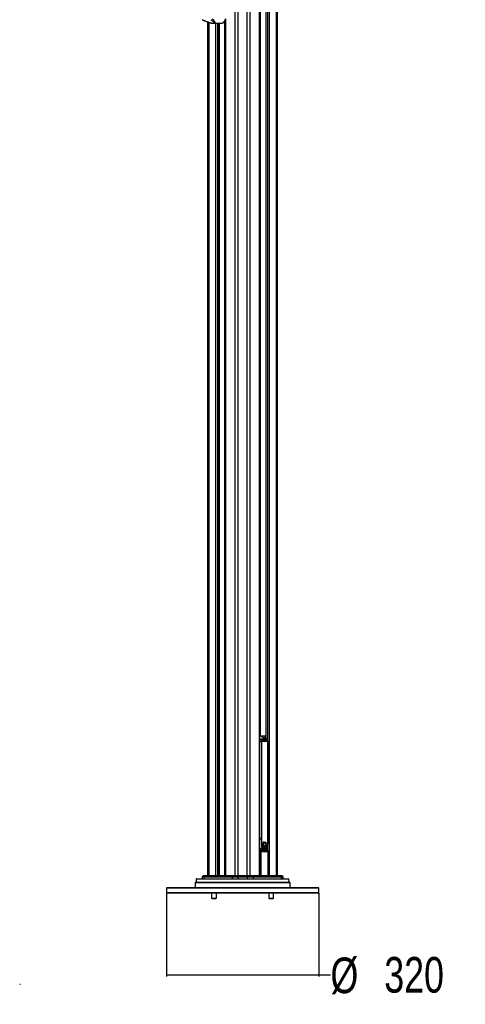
# Paper-space layout '3M DUO Surface Plate' of a CAD drawing. Header units: millimetres. Extents: x 10 to 10348, y 20 to 7979.
# Tile 103 of 117: x 9411 to 10348, y 708 to 2780. Entities that reach past the tile are written whole.
import ezdxf

# ---------------------------------------------------------------- set-up
doc = ezdxf.new("R2010")
doc.units = ezdxf.units.MM
doc.layers.add('COMPONENT_GEOMETRY', color=7, linetype='Continuous')
doc.styles.add('SLDTEXTSTYLE0', font='TXT', dxfattribs={"width": 0.75})
doc.dimstyles.new('SLDDIMSTYLE0', dxfattribs={"dimtxt": 75, "dimasz": 3.302, "dimexe": 0, "dimexo": 0.0625, "dimgap": 18.75, "dimtad": 0, "dimtih": 1, "dimtoh": 1, "dimdec": 1, "dimrnd": 1e-09, "dimzin": 12, "dimdsep": 46, "dimtxsty": 'SLDTEXTSTYLE0', "dimsah": 1, "dimcen": 0.09, "dimadec": 0, "dimazin": 3, "dimtfac": 1, "dimtdec": 1, "dimtofl": 0, "dimtmove": 0, "dimatfit": 3, "dimfxl": 1, "dimfrac": 2, "dimtolj": 1, "dimtzin": 12, "dimarcsym": 0})

# ---------------------------------------------------------------- blocks, each defined once
blk = doc.blocks.new('_D_16')
at = {"layer": 'COMPONENT_GEOMETRY', "color": 7}
for p, q in [((9719.7, 941.6), (9719.7, 766.2)), ((10039.7, 941.6), (10039.7, 766.2)), ((9719.7, 769.4), (10039.7, 769.4)), ((10039.7, 769.4), (10064.5, 769.4))]:
    blk.add_line(p, q, dxfattribs=at)
for points in [[(9719.7, 769.4), (9723, 768.9), (9723, 769.9)], [(10039.7, 769.4), (10036.4, 769.9), (10036.4, 768.9)]]:
    blk.add_solid(points, dxfattribs=at)
at = {"layer": 'COMPONENT_GEOMETRY', "color": 7, "char_height": 75, "attachment_point": 1, "style": 'SLDTEXTSTYLE0'}
for s, insert in [('%%c', (10064.5, 806)), ('320', (10177.6, 807.1))]:
    blk.add_mtext(s, dxfattribs=dict(at, insert=insert))

psp = doc.layouts.new('3M DUO Surface Plate')

# ---------------------------------------------------------------- linework, layer by layer
at = {"color": 8, "linetype": 'Continuous', "lineweight": 25}
for p, q in [((9864.16, 977.9), (9864.16, 3851.9)), ((9869.7, 3851.9), (9869.7, 977.9)), ((9889.67, 977.9), (9889.67, 3851.9)), ((9895.21, 3851.9), (9895.21, 977.9)), ((9915.26, 977.9), (9915.26, 3851.9)), ((9928.74, 3851.9), (9928.74, 1266.28)), ((9932.63, 1262.81), (9932.63, 3851.9)), ((9935.72, 3851.9), (9935.72, 977.9)), ((9950.96, 977.9), (9950.96, 3851.9)), ((9916.9, 3158.14), (9916.9, 1272.4)), ((9841.62, 2776.63), (9843.42, 2776.56)), ((9843.42, 2777.2), (9842.08, 2777.25)), ((9842.47, 977.9), (9842.47, 2776.6)), ((9844.11, 2781.04), (9844.11, 977.9)), ((9808.41, 2774.11), (9808.41, 977.9)), ((9823.65, 977.9), (9823.65, 2771.93)), ((9826.74, 2771.93), (9826.74, 977.9)), ((9830.63, 977.9), (9830.63, 2771.93)), ((9916.86, 1272.18), (9915.95, 1272.32)), ((9917.47, 1271.92), (9915.95, 1271.92)), ((9915.95, 1266.16), (9916.62, 1265.81)), ((9927.46, 1271.9), (9917.75, 1271.9)), ((9927.46, 1266.93), (9927.46, 1271.9)), ((9928.16, 1271.9), (9928.16, 1266.57)), ((9928.53, 1271.9), (9928.16, 1271.9)), ((9932.51, 1260.44), (9933.16, 1260.44)), ((9915.95, 1059.15), (9916.17, 1055.9)), ((9933.16, 1055.9), (9932.51, 1055.9)), ((9916.99, 977.9), (9916.99, 1030.13)), ((9918.32, 1030.13), (9918.32, 977.9)), ((9932.11, 1030.78), (9932.67, 1031.06)), ((9932.63, 1031.15), (9932.63, 1033.64)), ((9933.69, 977.9), (9933.69, 1030.13)), ((9933.69, 1030.13), (9933.94, 1030.13)), ((9977.12, 970.91), (9782.25, 970.91)), ((9795.59, 971.88), (9794.86, 971.88)), ((9814.99, 971.88), (9815.47, 971.88)), ((9821.83, 971.88), (9823.27, 971.88)), ((9828.57, 971.88), (9831.34, 971.88)), ((9845.85, 971.88), (9857.58, 971.88))]:
    psp.add_line(p, q, dxfattribs=at)
at = {"color": 7, "linetype": 'Continuous', "lineweight": 25}
for p, q in [((9915.95, 977.9), (9915.95, 3851.9)), ((9928.53, 3851.9), (9928.53, 1266.39)), ((9952.63, 3851.9), (9952.63, 977.9)), ((9841.62, 2776.63), (9843.42, 2776.56)), ((9843.42, 2779.5), (9843.42, 977.9)), ((9806.74, 977.9), (9806.74, 2774.68)), ((9818.32, 2771.93), (9834.1, 2771.93)), ((9830.84, 977.9), (9830.84, 2771.93)), ((9839.05, 2774.06), (9840.11, 2774.06)), ((9840.11, 2774.06), (9840.11, 2774.96)), ((9915.95, 1272.4), (9927.81, 1272.4)), ((9929.35, 1265.81), (9916.62, 1265.81)), ((9918.01, 1271.79), (9917.25, 1272.11)), ((9929.35, 1265.81), (9917.47, 1271.92)), ((9918.53, 1271.52), (9918.01, 1271.79)), ((9918.96, 1271.65), (9918.28, 1271.65)), ((9929.88, 1265.69), (9920.27, 1270.63)), ((9927.46, 1271.9), (9928.16, 1271.9)), ((9927.81, 1272.4), (9928.53, 1272.4)), ((9916.17, 1260.44), (9919.62, 1260.44)), ((9916.17, 1055.9), (9916.17, 1260.44)), ((9919.62, 1260.44), (9919.62, 1055.9)), ((9932.51, 1055.9), (9932.51, 1260.44)), ((9933.16, 1055.9), (9933.16, 1260.44)), ((9916.17, 1055.9), (9919.62, 1055.9)), ((9921.32, 1040.45), (9921.33, 1041.66)), ((9923.76, 1041.51), (9921.32, 1040.45)), ((9921.33, 1040.45), (9921.32, 1040.45)), ((9921.33, 1041.66), (9923.53, 1041.99)), ((9921.34, 1041.66), (9921.33, 1041.66)), ((9921.36, 1042.05), (9921.57, 1043.21)), ((9923.53, 1041.99), (9921.36, 1042.05)), ((9921.37, 1042.05), (9921.36, 1042.05)), ((9921.36, 1039.95), (9923.76, 1041.51)), ((9921.61, 1038.62), (9921.36, 1039.95)), ((9921.37, 1039.95), (9921.36, 1039.95)), ((9921.4, 1041.66), (9921.41, 1041.66)), ((9921.41, 1041.66), (9921.48, 1041.66)), ((9921.57, 1043.21), (9923.31, 1042.67)), ((9921.57, 1043.21), (9921.57, 1043.21)), ((9924.02, 1041.13), (9921.61, 1038.62)), ((9921.61, 1038.62), (9921.61, 1038.62)), ((9923.31, 1042.67), (9921.66, 1043.58)), ((9921.66, 1043.58), (9921.66, 1043.58)), ((9921.75, 1038.15), (9924.02, 1041.13)), ((9922.33, 1036.81), (9921.75, 1038.15)), ((9922.58, 1041.96), (9922.65, 1041.96)), ((9923.57, 1035.22), (9922.61, 1036.35)), ((9922.65, 1041.96), (9922.72, 1041.96)), ((9922.72, 1041.96), (9922.79, 1041.96)), ((9923.27, 1042.67), (9923.31, 1042.67)), ((9923.49, 1041.99), (9923.53, 1041.99)), ((9923.71, 1041.51), (9923.76, 1041.51)), ((9923.97, 1041.13), (9924.02, 1041.13)), ((9924.22, 1040.79), (9924.28, 1040.79)), ((9924.39, 1047.47), (9924.32, 1047.47)), ((9924.46, 1047.47), (9924.39, 1047.47)), ((9924.52, 1047.47), (9925.93, 1048.05)), ((9924.59, 1040.5), (9924.65, 1040.5)), ((9924.92, 1048.52), (9924.99, 1048.52)), ((9925.07, 1040.19), (9925.14, 1040.19)), ((9925.47, 1048.03), (9925.54, 1048.03)), ((9925.7, 1047.12), (9925.77, 1047.12)), ((9925.7, 1040.43), (9925.77, 1040.43)), ((9925.7, 1040.19), (9925.77, 1040.19)), ((9925.9, 1047.12), (9925.81, 1047.12)), ((9925.86, 1048.05), (9925.93, 1048.05)), ((9926.45, 1048.91), (9926.38, 1048.91)), ((9926.84, 1048.95), (9926.45, 1048.91)), ((9926.52, 1048.91), (9926.45, 1048.91)), ((9926.91, 1048.95), (9926.52, 1048.91)), ((9926.52, 1040.34), (9926.59, 1040.34)), ((9927.22, 1041.06), (9927.46, 1040.96)), ((9927.36, 1041.06), (9927.43, 1041.06)), ((9927.99, 1047.76), (9927.93, 1047.76)), ((9928.1, 1047.33), (9928.16, 1047.33)), ((9928.65, 1046.61), (9928.7, 1046.61)), ((9930.58, 1037.89), (9929.58, 1035.95)), ((9930.44, 1037.89), (9930.51, 1037.89)), ((9930.58, 1037.89), (9930.58, 1037.89)), ((9930.75, 1038.7), (9930.68, 1038.7)), ((9930.92, 1041.86), (9930.71, 1042.41)), ((9931.09, 1041.13), (9930.82, 1038.7)), ((9930.82, 1038.7), (9930.82, 1038.7)), ((9930.99, 1041.86), (9930.92, 1041.86)), ((9930.96, 1041.13), (9931.03, 1041.13)), ((9931.06, 1041.86), (9931.05, 1041.86)), ((9916.99, 1030.13), (9918.32, 1030.13)), ((9918.26, 1031.52), (9918.03, 1031.27)), ((9920.53, 1029.85), (9921.12, 1030.07)), ((9923.73, 1029.9), (9924.44, 1029.9)), ((9925.24, 1034.24), (9923.97, 1034.89)), ((9925.1, 1034.24), (9925.03, 1034.24)), ((9925.17, 1034.24), (9925.1, 1034.24)), ((9927.23, 1034.22), (9925.77, 1034.12)), ((9927.16, 1034.22), (9927.23, 1034.22)), ((9929.16, 1035.44), (9927.73, 1034.4)), ((9928.98, 1035.44), (9929.05, 1035.44)), ((9929.12, 1035.44), (9929.16, 1035.44)), ((9933.94, 977.9), (9933.94, 1030.13)), ((9794.98, 975.43), (9794.86, 971.88)), ((9794.98, 975.43), (9798.62, 975.43)), ((9796.78, 977.61), (9795.27, 976.11)), ((9798.87, 976.11), (9795.27, 976.11)), ((9796.78, 977.61), (9800.12, 977.61)), ((9800.71, 977.9), (9797.48, 977.9)), ((9798.62, 975.43), (9798.52, 971.88)), ((9857.65, 975.43), (9798.62, 975.43)), ((9800.12, 977.61), (9798.87, 976.11)), ((9798.87, 976.11), (9857.81, 976.11)), ((9858.64, 977.61), (9800.12, 977.61)), ((9800.71, 977.9), (9859.03, 977.9)), ((9857.65, 975.43), (9857.58, 971.88)), ((9869.7, 975.43), (9857.65, 975.43)), ((9858.64, 977.61), (9857.81, 976.11)), ((9857.81, 976.11), (9869.7, 976.11)), ((9869.7, 977.61), (9858.64, 977.61)), ((9859.03, 977.9), (9869.7, 977.9)), ((9869.7, 977.9), (9869.7, 977.61)), ((9869.7, 977.9), (9889.67, 977.9)), ((9889.67, 977.61), (9869.7, 977.61)), ((9869.7, 977.61), (9869.7, 976.11)), ((9869.7, 975.43), (9869.7, 976.11)), ((9869.7, 976.11), (9889.67, 976.11)), ((9889.67, 975.43), (9869.7, 975.43)), ((9869.7, 975.43), (9869.7, 971.88)), ((9889.67, 977.61), (9889.67, 977.9)), ((9889.67, 977.9), (9900.34, 977.9)), ((9889.67, 977.61), (9889.67, 976.11)), ((9900.73, 977.61), (9889.67, 977.61)), ((9889.67, 975.43), (9889.67, 976.11)), ((9889.67, 976.11), (9901.56, 976.11)), ((9889.67, 975.43), (9889.67, 971.88)), ((9901.72, 975.43), (9889.67, 975.43)), ((9900.34, 977.9), (9958.66, 977.9)), ((9900.73, 977.61), (9901.56, 976.11)), ((9959.25, 977.61), (9900.73, 977.61)), ((9901.56, 976.11), (9960.5, 976.11)), ((9901.72, 975.43), (9901.79, 971.88)), ((9960.74, 975.43), (9901.72, 975.43)), ((9961.89, 977.9), (9958.66, 977.9)), ((9959.25, 977.61), (9960.5, 976.11)), ((9959.25, 977.61), (9962.59, 977.61)), ((9964.09, 976.11), (9960.5, 976.11)), ((9960.74, 975.43), (9960.85, 971.88)), ((9960.74, 975.43), (9964.39, 975.43)), ((9962.59, 977.61), (9964.09, 976.11)), ((9964.39, 975.43), (9964.51, 971.88)), ((9721.18, 953.4), (9719.68, 951.9)), ((9721.18, 953.4), (10038.18, 953.4)), ((9780.68, 964.4), (9779.68, 963.4)), ((9779.68, 963.4), (9779.68, 953.4)), ((9979.68, 963.4), (9779.68, 963.4)), ((9780.68, 964.4), (9978.68, 964.4)), ((9782.25, 970.91), (9782.08, 964.4)), ((9782.75, 971.4), (9976.62, 971.4)), ((9795.64, 971.68), (9795.64, 971.4)), ((9795.99, 971.68), (9795.99, 971.4)), ((9797.31, 971.68), (9797.31, 971.4)), ((9799.64, 971.68), (9799.64, 971.4)), ((9802.77, 971.68), (9802.77, 971.4)), ((9805.28, 971.4), (9805.28, 971.68)), ((9808.1, 971.65), (9808.1, 971.4)), ((9808.19, 971.4), (9808.19, 971.68)), ((9808.71, 971.65), (9808.71, 971.4)), ((9809.66, 971.4), (9809.66, 971.68)), ((9809.68, 971.68), (9809.68, 971.4)), ((9812.32, 971.65), (9812.32, 971.4)), ((9812.32, 971.65), (9813.33, 971.65)), ((9813.33, 971.65), (9813.33, 971.4)), ((9813.33, 971.65), (9814.37, 971.65)), ((9813.36, 971.65), (9813.36, 971.68)), ((9814.37, 971.65), (9814.37, 971.4)), ((9814.37, 971.65), (9815.37, 971.65)), ((9814.86, 971.65), (9814.86, 971.68)), ((9815.37, 971.65), (9815.37, 971.4)), ((9815.37, 971.65), (9817.47, 971.65)), ((9816.11, 971.68), (9816.11, 971.4)), ((9817.97, 971.68), (9817.97, 971.4)), ((9818.61, 971.65), (9818.61, 971.4)), ((9818.61, 971.65), (9820.67, 971.65)), ((9819.69, 971.68), (9819.69, 971.4)), ((9821.43, 971.65), (9821.43, 971.4)), ((9821.55, 971.65), (9821.55, 971.4)), ((9821.55, 971.65), (9822.17, 971.65)), ((9822.17, 971.65), (9822.17, 971.4)), ((9822.17, 971.65), (9823.39, 971.65)), ((9823.43, 971.65), (9823.43, 971.4)), ((9823.44, 971.65), (9823.44, 971.4)), ((9823.64, 971.65), (9823.64, 971.4)), ((9824.66, 971.65), (9824.66, 971.4)), ((9827.02, 971.65), (9827.02, 971.4)), ((9827.02, 971.65), (9827.8, 971.65)), ((9827.8, 971.65), (9827.8, 971.4)), ((9828.18, 971.65), (9828.18, 971.4)), ((9828.18, 971.65), (9829.3, 971.65)), ((9828.41, 971.65), (9828.41, 971.68)), ((9829.32, 971.65), (9829.32, 971.4)), ((9829.39, 971.65), (9829.39, 971.4)), ((9829.39, 971.65), (9830.21, 971.65)), ((9830.21, 971.65), (9830.21, 971.4)), ((9830.21, 971.65), (9831.46, 971.65)), ((9831.63, 971.68), (9831.63, 971.4)), ((9832.98, 971.65), (9832.98, 971.4)), ((9832.98, 971.65), (9833.02, 971.65)), ((9833.02, 971.65), (9833.02, 971.4)), ((9833.02, 971.65), (9833.22, 971.65)), ((9833.22, 971.65), (9833.22, 971.4)), ((9833.22, 971.65), (9834.45, 971.65)), ((9833.46, 971.68), (9833.46, 971.65)), ((9834.45, 971.65), (9834.45, 971.4)), ((9834.45, 971.65), (9834.77, 971.65)), ((9834.67, 971.65), (9834.67, 971.68)), ((9834.77, 971.65), (9834.77, 971.4)), ((9836.82, 971.65), (9836.82, 971.4)), ((9837.63, 971.65), (9837.63, 971.4)), ((9837.63, 971.65), (9837.75, 971.65)), ((9837.98, 971.68), (9837.98, 971.4)), ((9838.39, 971.65), (9838.39, 971.4)), ((9840.25, 971.4), (9840.25, 971.68)), ((9840.26, 971.4), (9840.26, 971.68)), ((9841.07, 971.68), (9841.07, 971.4)), ((9843.2, 971.65), (9843.2, 971.4)), ((9843.22, 971.4), (9843.22, 971.68)), ((9845.41, 971.65), (9845.41, 971.4)), ((9845.6, 971.4), (9845.6, 971.68)), ((9857.58, 971.88), (9869.7, 971.88)), ((9869.7, 971.4), (9869.7, 971.88)), ((9869.7, 971.88), (9889.67, 971.88)), ((9889.67, 971.4), (9889.67, 971.88)), ((9889.67, 971.88), (9901.79, 971.88)), ((9901.79, 971.88), (9960.85, 971.88)), ((9964.51, 971.88), (9960.85, 971.88)), ((9977.29, 964.4), (9977.12, 970.91)), ((9979.68, 963.4), (9978.68, 964.4)), ((9979.68, 953.4), (9979.68, 963.4)), ((10039.68, 951.9), (10038.18, 953.4)), ((9719.68, 951.9), (9719.68, 942.9)), ((10039.68, 951.9), (9719.68, 951.9)), ((9719.68, 942.9), (9721.18, 941.4)), ((9719.68, 942.9), (10039.68, 942.9)), ((10038.18, 941.4), (9721.18, 941.4)), ((9814.58, 941.4), (9814.58, 931.23)), ((9824.58, 931.23), (9824.58, 941.4)), ((9934.79, 941.4), (9934.79, 931.23)), ((9944.79, 931.23), (9944.79, 941.4)), ((10038.18, 941.4), (10039.68, 942.9)), ((10039.68, 942.9), (10039.68, 951.9)), ((9814.58, 931.23), (9815.41, 930.4)), ((9814.58, 931.23), (9824.58, 931.23)), ((9815.41, 930.4), (9823.75, 930.4)), ((9823.75, 930.4), (9824.58, 931.23)), ((9934.79, 931.23), (9935.62, 930.4)), ((9934.79, 931.23), (9944.79, 931.23)), ((9935.62, 930.4), (9943.96, 930.4)), ((9943.96, 930.4), (9944.79, 931.23))]:
    psp.add_line(p, q, dxfattribs=at)
at = {"color": 8, "linetype": 'Continuous', "lineweight": 25, "flags": 128}
for points in [[(9915.95, 1265.66), (9916.26, 1265.77), (9916.62, 1265.81)], [(9929.35, 1265.81), (9929.68, 1265.77), (9929.89, 1265.69)], [(9916.99, 1030.13), (9917.02, 1030.38), (9917.08, 1030.6), (9917.18, 1030.8), (9917.3, 1030.96), (9917.45, 1031.07), (9917.61, 1031.13), (9917.69, 1031.13)], [(9917.63, 1031.36), (9917.79, 1031.3), (9918.03, 1031.27)], [(9918.32, 1030.13), (9918.36, 1030.32), (9918.38, 1030.49), (9918.36, 1030.65), (9918.32, 1030.79), (9918.25, 1030.91), (9918.16, 1030.99), (9918.13, 1031.01)], [(9932.99, 1031.13), (9932.85, 1031.12), (9932.67, 1031.06)]]:
    psp.add_lwpolyline(points, dxfattribs=at)
at = {"color": 7, "linetype": 'Continuous', "lineweight": 25, "flags": 128}
for points in [[(9921.23, 1042.05), (9921.49, 1042.02), (9921.5, 1042.02)], [(9924.31, 1041.07), (9923.95, 1041.52), (9923.53, 1042.45), (9923.34, 1043.51), (9923.41, 1044.61), (9923.73, 1045.61), (9924.25, 1046.41), (9924.94, 1046.94), (9925.7, 1047.12)], [(9925.71, 1048.05), (9925.54, 1047.99), (9925.38, 1047.94)], [(9857.3, 971.4), (9857.35, 971.41), (9857.41, 971.44), (9857.45, 971.48), (9857.49, 971.54), (9857.53, 971.61), (9857.55, 971.7), (9857.57, 971.79), (9857.58, 971.88)], [(9902.07, 971.4), (9902.01, 971.41), (9901.96, 971.44), (9901.92, 971.48), (9901.87, 971.54), (9901.84, 971.61), (9901.81, 971.7), (9901.8, 971.79), (9901.79, 971.88)]]:
    psp.add_lwpolyline(points, dxfattribs=at)
at = {"color": 7, "linetype": 'Continuous', "lineweight": 25}
for centre, radius, start, end in [((9828.74, 2786.88), 16.45, 308.81908, 340.57429), ((9833.96, 2781.87), 9.94, 270.8294, 308.25479), ((9913.87, 1260.69), 5.82, 35.05826, 61.79864), ((9915.4, 1267.91), 4.51, 62.73981, 71.11363), ((9918.73, 1266.78), 4.87, 30.67284, 87.20183), ((9927.9, 1271.96), 0.445, 102.40965, 188.50683), ((9927.72, 1271.96), 0.446, 351.95053, 78.57825), ((9926.6, 1260.69), 5.82, 35.05826, 61.79864), ((9921.25, 1048.41), 6.75, 269.48827, 288.02967), ((9919.05, 1048.42), 8.26, 285.03304, 303.18984), ((9917.87, 1047.49), 8.25, 294.00372, 310.44969), ((9931.02, 1041), 9.78, 176.16309, 183.2594), ((9919.12, 1048.42), 8.26, 285.03304, 303.18984), ((9921.33, 1048.41), 6.75, 269.48827, 288.02967), ((9930.62, 1041.05), 9.37, 166.68475, 173.83257), ((9922.65, 1051.49), 9.54, 261.85108, 274.58847), ((9922.65, 1051.51), 9.55, 261.85674, 269.99295), ((9917.86, 1047.63), 8.41, 294.13053, 311.91553), ((9930.57, 1040.95), 9.32, 186.15334, 194.4983), ((9931.09, 1041), 9.78, 176.16309, 183.2594), ((9919.19, 1048.42), 8.26, 285.03304, 303.18984), ((9921.4, 1048.41), 6.75, 269.48827, 288.02967), ((9930.69, 1041.05), 9.37, 166.68475, 173.83257), ((9922.72, 1051.49), 9.54, 261.85108, 274.58847), ((9917.91, 1047.68), 8.47, 294.16232, 313.26752), ((9930.64, 1040.95), 9.32, 186.15334, 194.4983), ((9924.59, 1050.23), 7.71, 245.74487, 259.0658), ((9912.67, 1049.22), 13.78, 309.68939, 324.05583), ((9924.66, 1050.23), 7.71, 245.74487, 259.0658), ((9912.74, 1049.22), 13.78, 309.68939, 324.05583), ((9924.74, 1050.23), 7.71, 245.74487, 259.0658), ((9928.23, 1041.87), 6.85, 132.43338, 165.58916), ((9927.63, 1052.36), 10.66, 235.50135, 245.44903), ((9912.81, 1049.22), 13.78, 309.68939, 324.05583), ((9912.35, 1047.3), 13.02, 315.33829, 326.62619), ((9927.75, 1042.15), 6.25, 121.78298, 166.83621), ((9927.7, 1052.36), 10.66, 235.50135, 245.44903), ((9912.11, 1047.56), 13.42, 315.47828, 329.49935), ((9929.22, 1040.54), 7.91, 197.63576, 208.15336), ((9912.07, 1047.65), 13.57, 315.52067, 331.28045), ((9929.29, 1040.54), 7.91, 197.63576, 208.15336), ((9909.84, 1045.16), 14.89, 325.90412, 342.94103), ((9909.91, 1045.16), 14.89, 325.90412, 342.94103), ((9909.98, 1045.16), 14.89, 325.90412, 342.94103), ((9907.04, 1044.54), 17.51, 332.12048, 345.04792), ((9927.46, 1039.49), 5.86, 212.44441, 226.82106), ((9925.49, 1052.1), 4.07, 223.19603, 268.67376), ((9906.75, 1044.68), 17.9, 332.22831, 347.42264), ((9927.54, 1039.49), 5.86, 212.44441, 226.82106), ((9925.05, 1052.54), 4.05, 232.71303, 249.31025), ((9925.78, 1052.43), 4.46, 224.33999, 249.69333), ((9907.52, 1044.27), 16.9, 333.38048, 338.81717), ((9925.61, 1052.06), 4.02, 223.04936, 273.57051), ((9924.91, 1052.11), 3.58, 231.29199, 296.67499), ((9897.47, 1043.2), 27.11, 342.87571, 354.28208), ((9897.54, 1043.2), 27.11, 342.87571, 354.28208), ((9897.61, 1043.2), 27.11, 342.87571, 354.28208), ((9903.99, 1040.1), 20.53, 345.28288, 359.39648), ((9904.01, 1040.11), 20.59, 345.29264, 1.07443), ((9927.85, 1041.11), 7.24, 106.54691, 118.52228), ((9927.92, 1041.11), 7.24, 106.54691, 118.52228), ((9904.36, 1036.87), 20.83, 352.74297, 9.18016), ((9904.43, 1036.87), 20.83, 352.74297, 9.18016), ((9905.37, 1035.08), 20.35, 357.30659, 14.56702), ((9904.5, 1036.87), 20.83, 352.74297, 9.18016), ((9905.2, 1035.07), 20.45, 357.3282, 12.43134), ((9907.6, 1032.63), 19.49, 4.65761, 22.83272), ((9907.67, 1032.63), 19.49, 4.65761, 22.83272), ((9909.87, 1031.58), 18.02, 8.9968, 28.55241), ((9907.74, 1032.63), 19.49, 4.65761, 22.83272), ((9909.6, 1031.53), 18.23, 9.05436, 26.31506), ((9914.32, 1030.8), 15.38, 17.55832, 38.34998), ((9914.39, 1030.8), 15.38, 17.55832, 38.34998), ((9917.89, 1031.12), 12.63, 22.51942, 46.90235), ((9914.46, 1030.8), 15.38, 17.55832, 38.34998), ((9917.69, 1031.04), 12.78, 22.59192, 45.01691), ((9919.89, 1030.4), 12.94, 35.37537, 55.49447), ((9923.24, 1031.43), 10.45, 44.06047, 67.21837), ((9919.96, 1030.4), 12.94, 35.37537, 55.49447), ((9923.32, 1031.43), 10.45, 44.06047, 67.21837), ((9920.03, 1030.4), 12.94, 35.37537, 55.49447), ((9926.43, 1034.24), 8.25, 56.65008, 81.03221), ((9926.5, 1034.24), 8.25, 56.65008, 81.03221), ((9910.92, 1031.88), 22.36, 26.50258, 40.77639), ((9926.57, 1034.24), 8.25, 56.65008, 81.03221), ((9910.99, 1031.88), 22.36, 26.50258, 40.77639), ((9911.06, 1031.88), 22.36, 26.50258, 40.77639), ((9909.53, 1034.06), 22.76, 25.92255, 33.47662), ((9908.63, 1033.5), 23.88, 20.49966, 33.31402), ((9908.7, 1033.5), 23.88, 20.49966, 33.31402), ((9923.65, 1040.28), 7.26, 323.44498, 340.82647), ((9923.73, 1040.28), 7.26, 323.44498, 340.82647), ((9921.47, 1040.99), 9.56, 346.09475, 0.83742), ((9921.55, 1040.99), 9.56, 346.09475, 0.83742), ((9916.2, 1130.35), 95.15, 269.84233, 272.18922), ((9917.65, 1030.13), 1, 61.15066, 87.82594), ((9917.66, 1034.47), 3, 281.45551, 348.1627), ((9926.4, 1038.15), 4.1, 232.80626, 252.54451), ((9926.21, 1037.58), 3.49, 261.6391, 285.85387), ((9925.77, 1038.57), 4.59, 294.50808, 316.88964), ((9932.53, 1029.88), 1.18, 12.15058, 83.05596), ((9932.94, 1030.13), 1, 0, 87.49941), ((9795.98, 975.4), 1, 135, 178), ((9797.48, 976.9), 1, 90, 135), ((9799.73, 975.41), 1.1, 141.19481, 179.00198), ((9800.72, 977.13), 0.77, 91.18426, 141.71565), ((9859.12, 975.43), 1.47, 152.89784, 180.02091), ((9859.09, 977.42), 0.484, 96.42053, 157.16184), ((9900.28, 977.42), 0.484, 22.83816, 83.57947), ((9900.25, 975.43), 1.47, 359.97909, 27.10216), ((9958.65, 977.13), 0.77, 38.28435, 88.81574), ((9959.64, 975.41), 1.1, 0.99802, 38.80519), ((9961.89, 976.9), 1, 45, 90), ((9963.39, 975.4), 1, 2, 45), ((9782.75, 970.9), 0.5, 90, 178.5), ((9794.36, 971.9), 0.5, 270, 358), ((9961.31, 971.86), 0.461, 177.00477, 264.5302), ((9965.01, 971.9), 0.5, 182, 270), ((9976.62, 970.9), 0.5, 1.5, 90)]:
    psp.add_arc(centre, radius, start, end, dxfattribs=at)
at = {"color": 8, "linetype": 'Continuous', "lineweight": 25}
for centre, radius, start, end in [((9918.99, 1260.07), 3.98, 95.1273, 139.71754), ((9916.86, 1270.97), 1.21, 71.21368, 90.17435), ((9917.48, 1270.75), 1.17, 63.11911, 90.54087), ((9931.46, 1263.14), 0.896, 39.13605, 96.20977), ((9929.86, 1033.16), 1.88, 308.2872, 21.50718), ((9932.39, 1031.88), 3.38, 80.23765, 91.38158), ((9797.95, 971.9), 0.574, 333.97648, 358.58536)]:
    psp.add_arc(centre, radius, start, end, dxfattribs=at)
for centre, major_axis, ratio, start_param, end_param in [((10033.99, 1056.46), (307.95, 0), 0.0924282, 4.3190058, 4.3226693), ((9922.06, 1053.44), (-3.3, 23.43), 0.7000837, 2.6997946, 3.024227), ((10034.65, 1056.46), (268.4, 0), 0.1023206, 4.3118534, 4.3226693)]:
    psp.add_ellipse(centre, major_axis=major_axis, ratio=ratio, start_param=start_param, end_param=end_param, dxfattribs=at)
at = {"color": 7, "linetype": 'Continuous', "lineweight": 25}
psp.add_ellipse((9922.06, 1053.44), major_axis=(-3.3, 23.43), ratio=0.7000837, start_param=3.024227, end_param=3.043236, dxfattribs=at)
for points, knots in [([(9794.36, 2779.64), (9795.36, 2779.2), (9797.42, 2778.3), (9800.52, 2777.02), (9803.52, 2775.84), (9806.23, 2774.84), (9808.67, 2774.01), (9810.83, 2773.33), (9812.74, 2772.8), (9814.47, 2772.39), (9816.06, 2772.1), (9817.35, 2771.94), (9818.06, 2771.95), (9818.31, 2771.96)], [0, 0, 0, 0, 0.1404088, 0.2892936, 0.413942, 0.5268379, 0.6254753, 0.7075515, 0.779599, 0.844238, 0.9050638, 0.9657103, 1, 1, 1, 1]), ([(9794.85, 2779.55), (9796.49, 2778.84), (9799.58, 2777.5), (9804.45, 2775.57), (9808.43, 2774.18), (9811.47, 2773.25), (9813.58, 2772.7), (9815.59, 2772.29), (9817.28, 2772.14), (9818.46, 2772.23), (9819.24, 2772.62), (9819.35, 2773.26), (9819.03, 2774.03), (9818.3, 2775.01), (9816.99, 2776.31), (9814.98, 2777.92), (9813.38, 2779.01), (9812.59, 2779.55)], [0, 0, 0, 0, 0.120044, 0.2271718, 0.3338359, 0.3739226, 0.4139052, 0.4609803, 0.4957187, 0.5304593, 0.571625, 0.6316941, 0.6777421, 0.7238544, 0.8156716, 0.9078708, 1, 1, 1, 1]), ([(9917.24, 1272.09), (9916.94, 1272.2), (9916.52, 1272.35), (9916.07, 1272.35), (9915.95, 1272.35)], [0, 0, 0, 0, 0.7334685, 1, 1, 1, 1]), ([(9920.26, 1270.62), (9920.05, 1270.73), (9919.68, 1270.92), (9919.18, 1271.12), (9918.76, 1271.36), (9918.63, 1271.45), (9918.53, 1271.52)], [0, 0, 0, 0, 0.2579641, 0.4557188, 0.6035397, 1, 1, 1, 1]), ([(9918.63, 1264.03), (9918.68, 1263.95), (9919, 1263.48), (9919.5, 1262.33), (9919.58, 1261.1), (9919.62, 1260.44)], [0, 0, 0, 0, 0.0809636, 0.5029455, 1, 1, 1, 1]), ([(9918.63, 1264.03), (9919.85, 1263.86), (9922.29, 1263.52), (9925.98, 1263.36), (9929, 1263.6), (9930.78, 1263.92), (9931.36, 1264.03)], [0, 0, 0, 0, 0.2612514, 0.5245178, 0.8454398, 1, 1, 1, 1]), ([(9932.15, 1263.71), (9931.96, 1263.94), (9931.47, 1264.57), (9930.7, 1265.23), (9930.08, 1265.58), (9929.88, 1265.69)], [0, 0, 0, 0, 0.2892583, 0.7759656, 1, 1, 1, 1]), ([(9932.51, 1260.44), (9932.44, 1261.1), (9932.32, 1262.33), (9931.76, 1263.48), (9931.41, 1263.95), (9931.36, 1264.03)], [0, 0, 0, 0, 0.4970545, 0.9190364, 1, 1, 1, 1]), ([(9932.51, 1260.44), (9931.89, 1260.4), (9929.89, 1260.28), (9925.67, 1260.15), (9921.9, 1260.33), (9919.62, 1260.44)], [0, 0, 0, 0, 0.1493189, 0.4868131, 1, 1, 1, 1]), ([(9933.15, 1260.44), (9933.15, 1260.53), (9933.17, 1261.05), (9932.99, 1262), (9932.63, 1263.02), (9932.25, 1263.52), (9932.12, 1263.68)], [0, 0, 0, 0, 0.0787079, 0.4410404, 0.8207883, 1, 1, 1, 1]), ([(9919.62, 1055.9), (9919.63, 1053.36), (9919.64, 1046.47), (9919.76, 1039.6), (9919.84, 1035.26)], [0, 0, 0, 0, 0.3702147, 1, 1, 1, 1]), ([(9921.66, 1043.58), (9921.93, 1044.27), (9922.45, 1045.65), (9923.56, 1046.88), (9924.29, 1047.33), (9924.52, 1047.47)], [0, 0, 0, 0, 0.4088162, 0.8176294, 1, 1, 1, 1]), ([(9924.28, 1040.79), (9924.02, 1040.08), (9923.51, 1038.63), (9922.73, 1037.42), (9922.33, 1036.81)], [0, 0, 0, 0, 0.4921251, 1, 1, 1, 1]), ([(9922.61, 1036.35), (9922.95, 1037.03), (9923.65, 1038.41), (9924.07, 1039.99), (9924.28, 1040.79)], [0, 0, 0, 0, 0.4929619, 1, 1, 1, 1]), ([(9922.69, 1049.32), (9923.21, 1049.03), (9924.23, 1048.44), (9925.61, 1048.49), (9926.35, 1048.81), (9926.59, 1048.91)], [0, 0, 0, 0, 0.4073123, 0.8146318, 1, 1, 1, 1]), ([(9925.93, 1048.05), (9925.35, 1048.07), (9924.21, 1048.1), (9923.2, 1048.91), (9922.69, 1049.32)], [0, 0, 0, 0, 0.4994679, 1, 1, 1, 1]), ([(9925.77, 1047.12), (9925.5, 1047.08), (9924.97, 1047), (9924.25, 1046.43), (9923.71, 1045.58), (9923.39, 1044.52), (9923.35, 1043.38), (9923.58, 1042.28), (9924.06, 1041.35), (9924.73, 1040.69), (9925.52, 1040.38), (9926.33, 1040.46), (9927.07, 1040.9), (9927.61, 1041.59), (9927.83, 1042.16), (9927.91, 1042.39)], [0, 0, 0, 0, 0.078696, 0.1573916, 0.2360954, 0.3148018, 0.3934965, 0.4721808, 0.5508705, 0.6295737, 0.7082803, 0.7869767, 0.8656654, 0.9443584, 1, 1, 1, 1]), ([(9924.65, 1040.5), (9924.54, 1039.6), (9924.31, 1037.79), (9923.82, 1036.08), (9923.57, 1035.22)], [0, 0, 0, 0, 0.4954076, 1, 1, 1, 1]), ([(9923.97, 1034.89), (9924.18, 1035.78), (9924.6, 1037.61), (9924.64, 1039.52), (9924.65, 1040.5)], [0, 0, 0, 0, 0.4907636, 1, 1, 1, 1]), ([(9925.14, 1040.19), (9925.24, 1039.39), (9925.45, 1037.74), (9925.4, 1035.73), (9925.27, 1034.57), (9925.24, 1034.24)], [0, 0, 0, 0, 0.41091639, 0.83374938, 1, 1, 1, 1]), ([(9925.77, 1034.12), (9925.78, 1034.94), (9925.8, 1036.59), (9925.52, 1038.63), (9925.23, 1039.81), (9925.14, 1040.19)], [0, 0, 0, 0, 0.39546508, 0.80239832, 1, 1, 1, 1]), ([(9925.63, 1047.12), (9925.92, 1047.09), (9926.46, 1047.05), (9927.07, 1046.64), (9927.51, 1046.62), (9927.77, 1046.6), (9927.88, 1046.51), (9927.92, 1046.48)], [0, 0, 0, 0, 0.3699358, 0.6829767, 0.8410313, 0.9422567, 1, 1, 1, 1]), ([(9925.63, 1047.12), (9926.06, 1047.02), (9926.68, 1046.87), (9927.36, 1046.6), (9927.71, 1046.62), (9927.85, 1046.53), (9927.92, 1046.48)], [0, 0, 0, 0, 0.5598891, 0.8057975, 0.903562, 1, 1, 1, 1]), ([(9925.7, 1047.12), (9926.13, 1047.02), (9926.75, 1046.87), (9927.43, 1046.6), (9927.78, 1046.62), (9927.92, 1046.53), (9927.99, 1046.48)], [0, 0, 0, 0, 0.5598891, 0.8057975, 0.903562, 1, 1, 1, 1]), ([(9928.05, 1046.48), (9927.99, 1046.52), (9927.83, 1046.63), (9927.45, 1046.59), (9926.96, 1046.82), (9926.39, 1047.08), (9925.98, 1047.11), (9925.77, 1047.12)], [0, 0, 0, 0, 0.07667783, 0.22832726, 0.48072248, 0.73671617, 1, 1, 1, 1]), ([(9925.77, 1040.19), (9926.05, 1039.46), (9926.62, 1037.97), (9927.05, 1035.92), (9927.19, 1034.64), (9927.23, 1034.22)], [0, 0, 0, 0, 0.392553, 0.7964907, 1, 1, 1, 1]), ([(9927.73, 1034.4), (9927.57, 1035.19), (9927.25, 1036.8), (9926.54, 1038.73), (9925.98, 1039.8), (9925.77, 1040.19)], [0, 0, 0, 0, 0.3811251, 0.7733014, 1, 1, 1, 1]), ([(9926.84, 1048.97), (9926.76, 1048.98), (9926.62, 1048.99), (9926.49, 1048.93), (9926.45, 1048.91)], [0, 0, 0, 0, 0.61645, 1, 1, 1, 1]), ([(9926.59, 1048.91), (9926.8, 1048.97), (9927.2, 1049.07), (9927.79, 1048.9), (9928.26, 1048.47), (9928.59, 1047.85), (9928.75, 1047.19), (9928.71, 1046.78), (9928.7, 1046.61)], [0, 0, 0, 0, 0.2033055, 0.3772325, 0.5573721, 0.7229109, 0.8900688, 1, 1, 1, 1]), ([(9926.59, 1040.34), (9927, 1039.77), (9927.84, 1038.63), (9928.65, 1036.91), (9929.03, 1035.8), (9929.16, 1035.44)], [0, 0, 0, 0, 0.395931, 0.8033472, 1, 1, 1, 1]), ([(9929.58, 1035.95), (9929.29, 1036.58), (9928.69, 1037.85), (9927.65, 1039.3), (9926.89, 1040.04), (9926.59, 1040.34)], [0, 0, 0, 0, 0.3664268, 0.7434747, 1, 1, 1, 1]), ([(9926.76, 1046.81), (9926.88, 1046.75), (9927.11, 1046.63), (9927.44, 1046.62), (9927.69, 1046.6), (9927.81, 1046.51), (9927.85, 1046.48)], [0, 0, 0, 0, 0.3355034, 0.6667938, 0.8789671, 1, 1, 1, 1]), ([(9928.51, 1046.61), (9928.53, 1046.8), (9928.55, 1047.18), (9928.38, 1047.91), (9927.95, 1048.65), (9927.34, 1049.04), (9926.99, 1048.98), (9926.89, 1048.97)], [0, 0, 0, 0, 0.1505061, 0.30033657, 0.59875761, 0.89640695, 1, 1, 1, 1]), ([(9928.58, 1046.61), (9928.6, 1046.8), (9928.63, 1047.18), (9928.49, 1047.76), (9928.24, 1048.31), (9927.83, 1048.76), (9927.42, 1049), (9927.16, 1048.98), (9927.09, 1048.98)], [0, 0, 0, 0, 0.1577627, 0.3147246, 0.4931801, 0.6989806, 0.9107157, 1, 1, 1, 1]), ([(9928.65, 1046.61), (9928.67, 1046.8), (9928.7, 1047.18), (9928.53, 1047.91), (9928.09, 1048.64), (9927.52, 1049.03), (9927.21, 1048.99), (9927.16, 1048.98)], [0, 0, 0, 0, 0.1578444, 0.3149802, 0.6279515, 0.9401133, 1, 1, 1, 1]), ([(9927.43, 1041.06), (9927.99, 1040.64), (9929.15, 1039.77), (9930.1, 1038.52), (9930.58, 1037.89)], [0, 0, 0, 0, 0.4931773, 1, 1, 1, 1]), ([(9930.82, 1038.7), (9930.3, 1039.19), (9929.25, 1040.19), (9928.04, 1040.77), (9927.43, 1041.06)], [0, 0, 0, 0, 0.4927152, 1, 1, 1, 1]), ([(9927.88, 1047.68), (9927.89, 1047.69), (9927.9, 1047.71), (9927.92, 1047.74), (9927.97, 1047.76), (9928.05, 1047.75), (9928.14, 1047.71), (9928.22, 1047.63), (9928.26, 1047.54), (9928.28, 1047.49), (9928.28, 1047.44), (9928.27, 1047.4), (9928.25, 1047.36), (9928.22, 1047.34), (9928.16, 1047.32), (9928.08, 1047.34), (9927.99, 1047.4), (9927.92, 1047.48), (9927.88, 1047.55), (9927.87, 1047.61), (9927.87, 1047.65), (9927.88, 1047.67), (9927.88, 1047.68)], [0, 0, 0, 0, 0.0245129, 0.0489015, 0.0887653, 0.1535074, 0.2555425, 0.3608651, 0.4092975, 0.4500909, 0.4770566, 0.5042275, 0.5276125, 0.5576441, 0.6023812, 0.676251, 0.7854995, 0.8728937, 0.9199087, 0.9561706, 0.9822066, 1, 1, 1, 1]), ([(9927.91, 1042.39), (9928.46, 1042.27), (9929.56, 1042.04), (9930.57, 1041.44), (9931.09, 1041.13)], [0, 0, 0, 0, 0.4934454, 1, 1, 1, 1]), ([(9931.05, 1041.86), (9930.61, 1042.7), (9929.73, 1044.38), (9928.61, 1045.78), (9928.05, 1046.48)], [0, 0, 0, 0, 0.4954474, 1, 1, 1, 1]), ([(9928.7, 1046.61), (9929.15, 1045.88), (9930.04, 1044.41), (9930.71, 1042.71), (9931.05, 1041.86)], [0, 0, 0, 0, 0.4956871, 1, 1, 1, 1]), ([(9932.31, 1035.26), (9932.38, 1039.6), (9932.49, 1046.47), (9932.5, 1053.36), (9932.51, 1055.9)], [0, 0, 0, 0, 0.6297853, 1, 1, 1, 1]), ([(9932.96, 1035.22), (9932.99, 1036.6), (9933.11, 1042.83), (9933.19, 1049.73), (9933.15, 1055.24), (9933.15, 1055.9)], [0, 0, 0, 0, 0.2003749, 0.9043627, 1, 1, 1, 1]), ([(9918.26, 1031.52), (9917.88, 1031.74), (9917.24, 1032.11), (9916.52, 1033.06), (9916.07, 1034.07), (9915.98, 1034.85), (9915.94, 1035.19)], [0, 0, 0, 0, 0.3055881, 0.505839, 0.7860003, 1, 1, 1, 1]), ([(9915.95, 1032.9), (9915.96, 1032.88), (9916.12, 1032.53), (9916.67, 1032.01), (9917.24, 1031.5), (9917.6, 1031.38), (9917.63, 1031.37)], [0, 0, 0, 0, 0.01916214, 0.4868015, 0.95829621, 1, 1, 1, 1]), ([(9917.69, 1031.13), (9917.11, 1031.15), (9916.53, 1031.18), (9915.95, 1031.2), (9915.95, 1031.2)], [0, 0, 0, 0, 0.9956612, 1, 1, 1, 1]), ([(9917.63, 1031.36), (9917.99, 1031.19), (9919.01, 1030.72), (9920.73, 1030.21), (9922.31, 1029.91), (9923.19, 1029.93), (9923.39, 1029.94)], [0, 0, 0, 0, 0.1949225, 0.5470575, 0.8965195, 1, 1, 1, 1]), ([(9917.92, 1031.06), (9918.43, 1030.79), (9919.46, 1030.26), (9921.58, 1029.48), (9924.31, 1028.92), (9927.38, 1029.03), (9930.02, 1029.66), (9931.47, 1030.44), (9932.11, 1030.78)], [0, 0, 0, 0, 0.1079277, 0.2165721, 0.4372116, 0.6642803, 0.851774, 1, 1, 1, 1]), ([(9933.69, 1030.13), (9932.84, 1029.68), (9931.14, 1028.76), (9928.22, 1028.04), (9925, 1027.91), (9922.16, 1028.49), (9919.93, 1029.31), (9918.85, 1029.86), (9918.32, 1030.13)], [0, 0, 0, 0, 0.1797443, 0.3631546, 0.5747459, 0.7924382, 0.8958782, 1, 1, 1, 1]), ([(9919.84, 1035.26), (9919.85, 1035.13), (9919.87, 1034.83), (9920.02, 1034.45), (9920.26, 1034.08), (9920.48, 1033.94), (9920.6, 1033.85)], [0, 0, 0, 0, 0.20846475, 0.48514137, 0.68641769, 1, 1, 1, 1]), ([(9920.6, 1033.85), (9920.8, 1033.75), (9921.8, 1033.24), (9923.67, 1032.6), (9926.29, 1032.3), (9929, 1032.61), (9930.73, 1033.43), (9931.61, 1033.85)], [0, 0, 0, 0, 0.0537251, 0.2738875, 0.5002057, 0.7457789, 1, 1, 1, 1]), ([(9924.32, 1029.93), (9924.84, 1029.93), (9926.03, 1029.93), (9927.86, 1030.32), (9929.58, 1030.9), (9930.59, 1031.48), (9931.01, 1031.72)], [0, 0, 0, 0, 0.222485, 0.5100355, 0.7996339, 1, 1, 1, 1]), ([(9932.99, 1031.13), (9932.49, 1031.15), (9931.54, 1031.2), (9930.6, 1031.24), (9930.16, 1031.26)], [0, 0, 0, 0, 0.531541, 1, 1, 1, 1]), ([(9931.01, 1031.7), (9931.25, 1031.85), (9931.76, 1032.18), (9932.36, 1032.95), (9932.78, 1033.9), (9932.97, 1034.69), (9932.95, 1035.14), (9932.95, 1035.22)], [0, 0, 0, 0, 0.2037456, 0.4401619, 0.6854159, 0.9450913, 1, 1, 1, 1]), ([(9931.61, 1033.85), (9931.63, 1033.87), (9931.77, 1033.95), (9932, 1034.19), (9932.18, 1034.55), (9932.29, 1034.92), (9932.3, 1035.13), (9932.31, 1035.26)], [0, 0, 0, 0, 0.070163, 0.3615782, 0.6522681, 0.7852691, 1, 1, 1, 1]), ([(9817.98, 971.65), (9817.98, 971.65), (9817.96, 971.65), (9818.02, 971.65), (9818.13, 971.65), (9818.34, 971.65), (9818.5, 971.65), (9818.61, 971.65)], [0, 0, 0, 0, 0.049867, 0.1811391, 0.3621702, 0.5704733, 1, 1, 1, 1]), ([(9821.43, 971.65), (9821.43, 971.65), (9821.43, 971.65), (9821.48, 971.65), (9821.52, 971.65), (9821.55, 971.65)], [0, 0, 0, 0, 0.2868028, 0.6226007, 1, 1, 1, 1]), ([(9827.8, 971.65), (9827.83, 971.65), (9827.89, 971.65), (9827.99, 971.65), (9828.09, 971.65), (9828.15, 971.65), (9828.18, 971.65)], [0, 0, 0, 0, 0.2863264, 0.5448384, 0.7577681, 1, 1, 1, 1]), ([(9829.32, 971.65), (9829.32, 971.65), (9829.32, 971.65), (9829.34, 971.65), (9829.37, 971.65), (9829.39, 971.65)], [0, 0, 0, 0, 0.10101574, 0.51776328, 1, 1, 1, 1]), ([(9836.82, 971.65), (9836.98, 971.65), (9837.26, 971.65), (9837.52, 971.65), (9837.63, 971.65)], [0, 0, 0, 0, 0.5614581, 1, 1, 1, 1])]:
    psp.add_open_spline(points, degree=3, knots=knots, dxfattribs=at)
at = {"color": 8, "linetype": 'Continuous', "lineweight": 25}
for points, knots in [([(9815.9, 2781.41), (9816.98, 2780.36), (9818.61, 2778.78), (9820.18, 2776.74), (9820.95, 2775.41), (9821.33, 2774.3), (9821.37, 2773.31), (9820.88, 2772.49), (9819.79, 2772), (9818.76, 2771.96), (9818.31, 2771.95)], [0, 0, 0, 0, 0.2614494, 0.3946489, 0.5290535, 0.6207253, 0.7135782, 0.839793, 0.9306236, 1, 1, 1, 1]), ([(9916.17, 1260.44), (9916.15, 1260.78), (9916.14, 1261.19), (9915.98, 1261.53), (9915.95, 1261.58)], [0, 0, 0, 0, 0.8297928, 1, 1, 1, 1]), ([(9915.95, 1037.19), (9915.96, 1040.87), (9915.97, 1047.11), (9916.11, 1053.35), (9916.17, 1055.9)], [0, 0, 0, 0, 0.5903643, 1, 1, 1, 1]), ([(9915.95, 1033.21), (9916.03, 1033.04), (9916.28, 1032.51), (9916.99, 1031.79), (9917.68, 1031.45), (9918.03, 1031.27)], [0, 0, 0, 0, 0.17888118, 0.58269069, 1, 1, 1, 1]), ([(9924.33, 1029.91), (9923.45, 1029.97), (9921.63, 1030.1), (9919.6, 1030.83), (9918.48, 1031.41), (9918.26, 1031.52)], [0, 0, 0, 0, 0.4294576, 0.8904835, 1, 1, 1, 1])]:
    psp.add_open_spline(points, degree=3, knots=knots, dxfattribs=at)
at = {"layer": 'COMPONENT_GEOMETRY', "color": 7}
psp.add_line((9412.7, 749.25), (9411.06, 749.25), dxfattribs=at)

# ---------------------------------------------------------------- dimensions: what is measured, and where the dimension line sits
dim = psp.add_linear_dim(base=(10039.68, 769.38), p1=(9719.68, 942.9), p2=(10039.68, 942.9), text='%%c<>', dimstyle='SLDDIMSTYLE0', dxfattribs=at)
dim.commit()
dim.dimension.update_dxf_attribs({"geometry": '_D_16', "text_midpoint": (10204.16, 769.38), "dimtype": 160})

doc.saveas('drawing.dxf')
